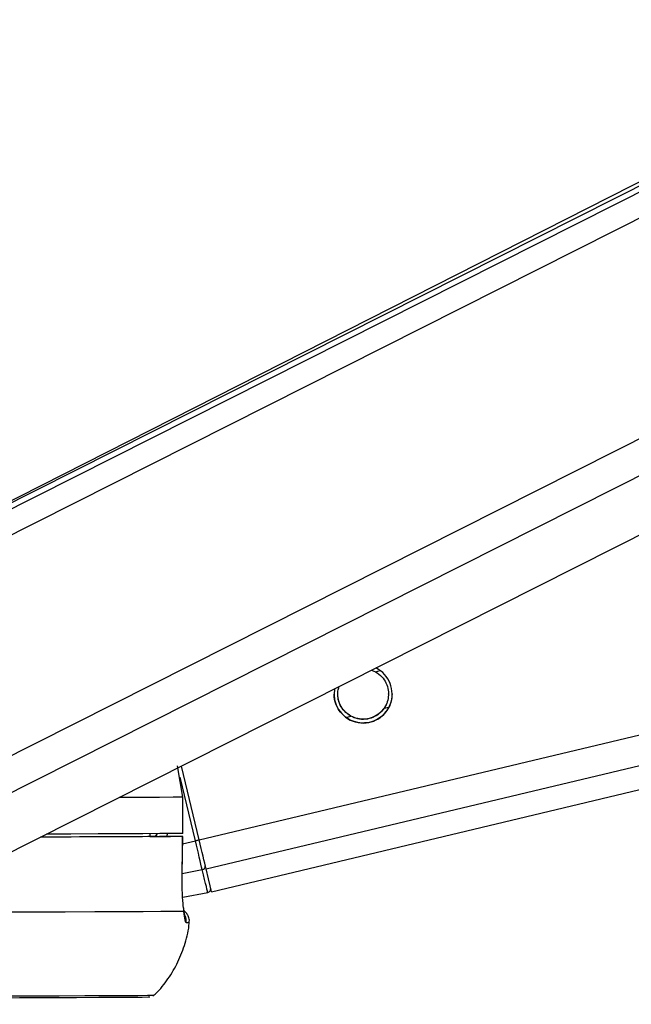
# Paper-space layout 'Surface plate' of a CAD drawing. Header units: millimetres. Extents: x 65420 to 443956, y 26941 to 406945.
# Tile 20 of 71: x 170711 to 173241, y 143756 to 147827. Entities that reach past the tile are written whole.
import ezdxf

# ---------------------------------------------------------------- set-up
doc = ezdxf.new("R2010")
doc.units = ezdxf.units.MM
doc.layers.add('COMPONENT_GEOMETRY', color=7, linetype='Continuous')
doc.styles.add('SLDTEXTSTYLE1', font='TXT', dxfattribs={"width": 0.75})
doc.dimstyles.new('SLDDIMSTYLE0', dxfattribs={"dimtxt": 2500, "dimasz": 165.1, "dimexe": 0, "dimexo": 0.0625, "dimgap": 625, "dimtad": 0, "dimtih": 1, "dimtoh": 1, "dimdec": 0, "dimlfac": 0.02, "dimrnd": 1e-09, "dimzin": 12, "dimdsep": 46, "dimtxsty": 'SLDTEXTSTYLE1', "dimsah": 1, "dimcen": 0.09, "dimadec": 0, "dimazin": 3, "dimtfac": 1, "dimtdec": 0, "dimtofl": 0, "dimtmove": 0, "dimatfit": 3, "dimfxl": 1, "dimfrac": 2, "dimtolj": 1, "dimtzin": 12, "dimarcsym": 0})

# ---------------------------------------------------------------- blocks, each defined once
blk = doc.blocks.new('_D_12')
at = {"layer": 'COMPONENT_GEOMETRY', "color": 7, "ltscale": 50}
for p, q in [((239589.9, 151445.9), (252465.4, 151445.9)), ((252306.7, 151445.9), (252306.7, 98062.1)), ((252306.7, 40709.5), (252306.7, 94093.3)), ((98713.2, 40709.5), (252465.4, 40709.5))]:
    blk.add_line(p, q, dxfattribs=at)
for points in [[(252306.7, 151445.9), (252281.3, 151280.8), (252332.1, 151280.8)], [(252306.7, 40709.5), (252332.1, 40874.6), (252281.3, 40874.6)]]:
    blk.add_solid(points, dxfattribs=at)
at = {"layer": 'COMPONENT_GEOMETRY', "color": 7, "ltscale": 50, "insert": (248612.2, 97316), "char_height": 2500, "attachment_point": 1, "style": 'SLDTEXTSTYLE1'}
blk.add_mtext('2215', dxfattribs=at)

psp = doc.layouts.new('Surface plate')

# ---------------------------------------------------------------- linework, layer by layer
at = {"color": 8, "linetype": 'Continuous', "lineweight": 25, "ltscale": 50}
for p, q in [((169897.66, 145304.98), (183099.21, 151958.67)), ((169913.75, 145421.07), (182888.81, 151960.6)), ((170102.48, 144496), (184876.84, 151942.4)), ((170177.29, 144380.15), (185176.06, 151939.66)), ((171453.09, 144435.69), (202235.74, 151783.92)), ((171481.67, 144316.05), (202746.08, 151779.27)), ((172182.28, 145131.16), (172202.37, 145135.95)), ((172218.33, 144980.16), (172237.51, 144984.74)), ((172060.77, 144942.55), (172080.77, 144947.32)), ((171437.73, 144432.03), (171374.74, 144695.94)), ((171273.24, 144449.99), (171280.63, 144461.94)), ((171384.92, 144419.43), (171437.73, 144432.03)), ((171383.23, 144296.98), (171466.16, 144313.04))]:
    psp.add_line(p, q, dxfattribs=at)
at = {"color": 7, "linetype": 'Continuous', "lineweight": 25, "ltscale": 50}
for p, q in [((182840.56, 151961.04), (169995.16, 145486.86)), ((182760.13, 151961.78), (170093.34, 145543.52)), ((170535.3, 144315.55), (185653.59, 151935.29)), ((171504.32, 144221.61), (203148.98, 151775.6)), ((172165.83, 145137.35), (172182.28, 145131.16)), ((171385.42, 144612.76), (171363.22, 144742.1)), ((171453.09, 144435.69), (171380.12, 144741.35)), ((171385.42, 144612.76), (171385.88, 144612.77)), ((171385.62, 144462.76), (171385.42, 144612.76)), ((171386.08, 144462.78), (171385.88, 144612.77)), ((171249.13, 144462.49), (171248.92, 144449.81)), ((171281.14, 144450.05), (171248.92, 144450)), ((171248.93, 144450.15), (171335.36, 144450.27)), ((171383.21, 144296.02), (171385.35, 144450.26)), ((171386.08, 144462.78), (171385.62, 144462.76)), ((171382.77, 144295.89), (171383.24, 144296.01)), ((171385.2, 144199.69), (171488.77, 144218.75))]:
    psp.add_line(p, q, dxfattribs=at)
at = {"color": 8, "linetype": 'Continuous', "lineweight": 25, "ltscale": 50, "flags": 128}
for points in [[(171385.42, 144612.76), (171345.19, 144612.39), (171289.78, 144612), (171219.4, 144611.6), (171134.37, 144611.18), (171121.75, 144611.12)], [(171453.08, 144435.71), (171452.79, 144435.64), (171451.91, 144435.42), (171450.47, 144435.08), (171448.54, 144434.62), (171446.2, 144434.05), (171443.55, 144433.42), (171440.69, 144432.73), (171437.73, 144432.03)]]:
    psp.add_lwpolyline(points, dxfattribs=at)
at = {"color": 7, "linetype": 'Continuous', "lineweight": 25, "ltscale": 50, "flags": 128}
for points in [[(171384.91, 144450.26), (171344.61, 144449.89), (171289.29, 144449.5), (171219.19, 144449.09), (171134.59, 144448.68), (171035.83, 144448.25), (170923.33, 144447.82), (170797.53, 144447.37), (170796.85, 144447.37)], [(171281.14, 144450.05), (171241.25, 144449.71), (171188.78, 144449.35), (171123.89, 144448.99), (171046.82, 144448.61), (170957.84, 144448.22), (170857.28, 144447.83), (170797.33, 144447.61)], [(171385.62, 144462.76), (171345.39, 144462.39), (171289.98, 144462), (171219.61, 144461.6), (171134.57, 144461.18), (171035.23, 144460.75), (170921.97, 144460.31), (170821.82, 144459.96)], [(171382.77, 144295.89), (171384.15, 144395.87), (171384.91, 144450.26)], [(171466.16, 144313.04), (171463.58, 144323.83), (171460.63, 144336.2), (171457.34, 144349.95), (171453.77, 144364.88), (171449.97, 144380.8), (171445.99, 144397.45), (171441.89, 144414.61), (171437.73, 144432.03)], [(171481.67, 144316.05), (171479.07, 144326.9), (171476.11, 144339.33), (171472.81, 144353.15), (171469.21, 144368.18), (171465.39, 144384.18), (171461.39, 144400.93), (171457.27, 144418.18), (171453.09, 144435.69)], [(171488.77, 144218.75), (171488.4, 144220.22), (171487.31, 144224.73), (171485.5, 144232.26), (171482.98, 144242.76), (171479.77, 144256.18), (171475.88, 144272.43), (171471.33, 144291.42), (171466.16, 144313.04)], [(171504.32, 144221.61), (171502.86, 144227.6), (171498.52, 144245.66), (171491.4, 144275.37), (171481.67, 144316.05)], [(171390.33, 144140.37), (171351.57, 144139.98), (171295.07, 144139.56), (171221.09, 144139.13), (171130.01, 144138.68), (171022.25, 144138.21), (170898.33, 144137.74), (170758.86, 144137.26), (170604.5, 144136.77)], [(171248.58, 143785.74), (171241.78, 143785.46), (171217.3, 143785.09), (171175.16, 143784.69), (171115.56, 143784.28), (171038.8, 143783.86), (170945.26, 143783.42), (170835.41, 143782.96), (170709.79, 143782.5), (170569.03, 143782.03), (170413.84, 143781.55), (170244.98, 143781.07), (170063.29, 143780.59), (169869.7, 143780.11), (169665.14, 143779.64), (169450.65, 143779.17), (169227.29, 143778.71), (168996.18, 143778.27), (168758.47, 143777.83), (168515.33, 143777.41), (168268, 143777.01), (168017.68, 143776.63), (167765.64, 143776.27)], [(171266.11, 143792.95), (171261.19, 143792.7), (171239.32, 143792.33), (171200.06, 143791.95), (171143.61, 143791.54), (171070.25, 143791.12), (170980.31, 143790.69), (170874.27, 143790.24), (170752.61, 143789.78), (170615.93, 143789.31), (170464.92, 143788.84), (170300.29, 143788.36), (170122.84, 143787.89), (169933.45, 143787.41), (169733.04, 143786.94), (169522.59, 143786.47), (169303.11, 143786.01), (169075.68, 143785.56), (168841.41, 143785.13), (168601.43, 143784.71), (168356.93, 143784.3), (168109.07, 143783.92), (167859.09, 143783.55)]]:
    psp.add_lwpolyline(points, dxfattribs=at)
at = {"color": 7, "linetype": 'Continuous', "lineweight": 25, "ltscale": 2500}
for centre, radius, start, end in [((172131.53, 145039.09), 120, 169.69782, 63.79942), ((171464.74, 144326.99), 14.02, 275.81787, 6.88409), ((171486.06, 144233.5), 15, 280.41485, 13.43865)]:
    psp.add_arc(centre, radius, start, end, dxfattribs=at)
at = {"color": 8, "linetype": 'Continuous', "lineweight": 25, "ltscale": 2500}
for centre, radius, start, end in [((171349.72, 144100.48), 50.21, 353.88762, 24.77579), ((171400.7, 144249.17), 154.03, 269.60867, 274.29583)]:
    psp.add_arc(centre, radius, start, end, dxfattribs=at)
psp.add_ellipse((171148.22, 144521.65), major_axis=(148.56, -109.55), ratio=0.9999301, start_param=0.2381552, end_param=0.3075782, dxfattribs=at)
at = {"color": 7, "linetype": 'Continuous', "lineweight": 25, "ltscale": 50}
for points, knots in [([(172182.28, 145131.16), (172191.73, 145124.77), (172209.11, 145113.03), (172227.43, 145085.58), (172236.68, 145056.02), (172236.92, 145026.3), (172230.55, 145000.73), (172222.16, 144986.62), (172218.33, 144980.16)], [0, 0, 0, 0, 0.2046435, 0.376334, 0.5488343, 0.7033602, 0.8642535, 1, 1, 1, 1]), ([(172080.77, 144947.32), (172071.33, 144953.72), (172053.96, 144965.48), (172035.59, 144992.99), (172026.56, 145022.43), (172025.63, 145049.38), (172030.08, 145063.85), (172031.92, 145069.85)], [0, 0, 0, 0, 0.2516766, 0.4628327, 0.6749923, 0.8650346, 1, 1, 1, 1]), ([(172054.74, 144947.01), (172046.96, 144954.49), (172031.34, 144969.52), (172016.6, 145000.81), (172010.81, 145025.63), (172011.88, 145037.39), (172012.03, 145039.14)], [0, 0, 0, 0, 0.329432, 0.6612369, 0.9495882, 1, 1, 1, 1]), ([(172080.77, 144948.03), (172071.3, 144954.42), (172053.88, 144966.17), (172035.87, 144993.58), (172026.91, 145019.18), (172027.31, 145034.7), (172027.44, 145039.86)], [0, 0, 0, 0, 0.3222487, 0.5927328, 0.8644349, 1, 1, 1, 1]), ([(172235.61, 145039.98), (172235.81, 145035.85), (172236.48, 145022.01), (172230.33, 145001.43), (172222.1, 144987.33), (172218.33, 144980.87)], [0, 0, 0, 0, 0.187506, 0.6282534, 1, 1, 1, 1]), ([(172251.02, 145039.37), (172250.82, 145031.57), (172250.37, 145014.34), (172244.76, 144999.67), (172241.69, 144991.64)], [0, 0, 0, 0, 0.4527354, 1, 1, 1, 1]), ([(172241.69, 144991.64), (172236.67, 144982.04), (172226.64, 144962.86), (172199.83, 144938.41), (172166.35, 144922.28), (172128.03, 144917.13), (172090.1, 144924.49), (172066.42, 144937.58), (172056.32, 144945.73), (172054.74, 144947.01)], [0, 0, 0, 0, 0.15479418, 0.30933467, 0.46850986, 0.63674499, 0.80657602, 0.96969938, 1, 1, 1, 1]), ([(172218.33, 144980.87), (172212.21, 144973.24), (172199.99, 144957.99), (172172.45, 144941.59), (172141.26, 144933.79), (172108.38, 144935.56), (172089.91, 144943.91), (172080.77, 144948.03)], [0, 0, 0, 0, 0.1964499, 0.3926402, 0.5933555, 0.798816, 1, 1, 1, 1]), ([(172218.33, 144980.16), (172212.21, 144972.52), (172199.99, 144957.25), (172172.45, 144940.84), (172141.26, 144933.03), (172108.38, 144934.81), (172089.91, 144943.18), (172080.77, 144947.32)], [0, 0, 0, 0, 0.1964408, 0.3926139, 0.5933309, 0.7988191, 1, 1, 1, 1]), ([(171384.91, 144450.26), (171385.13, 144450.26), (171385.57, 144450.28), (171379.06, 144450.29), (171368.05, 144450.3), (171352.93, 144450.29), (171341.33, 144450.27), (171335.36, 144450.27)], [0, 0, 0, 0, 0.1975596, 0.3950807, 0.5926804, 0.7902922, 1, 1, 1, 1]), ([(171390.33, 144140.37), (171389.1, 144150.62), (171386.11, 144175.43), (171382.77, 144229.12), (171382.77, 144273.66), (171382.77, 144295.89)], [0, 0, 0, 0, 0.2603543, 0.6307046, 1, 1, 1, 1]), ([(171394.35, 144120.64), (171394.32, 144120.74), (171394.23, 144121.04), (171392.53, 144130.42), (171390.91, 144143), (171389.43, 144153.63), (171389.2, 144155.31)], [0, 0, 0, 0, 0.1476247, 0.4506042, 0.9131315, 1, 1, 1, 1]), ([(171411.34, 144093.91), (171411.79, 144095.67), (171413.85, 144103.68), (171410.61, 144117.36), (171403.21, 144130.94), (171395.85, 144138.85), (171391.35, 144141.58), (171390.22, 144142.26)], [0, 0, 0, 0, 0.096372, 0.438132, 0.7040774, 0.925844, 1, 1, 1, 1]), ([(171399.65, 144095.14), (171398.09, 144097.06), (171394.82, 144101.09), (171391.88, 144126.86), (171390.33, 144140.37)], [0, 0, 0, 0, 0.4758441, 1, 1, 1, 1]), ([(171261.13, 143789.45), (171265.5, 143793.24), (171289.65, 143814.26), (171326.01, 143861.56), (171368.1, 143931.13), (171396.37, 144008.97), (171411.24, 144064.79), (171411.84, 144094.05), (171411.87, 144095.37)], [0, 0, 0, 0, 0.0497907, 0.2757636, 0.5095679, 0.7478848, 0.9886293, 1, 1, 1, 1])]:
    psp.add_open_spline(points, degree=3, knots=knots, dxfattribs=at)

# ---------------------------------------------------------------- dimensions: what is measured, and where the dimension line sits
at = {"layer": 'COMPONENT_GEOMETRY', "color": 7, "ltscale": 50}
dim = psp.add_linear_dim(base=(252306.67, 40709.55), p1=(239526.37, 151445.89), p2=(98649.72, 40709.55), angle=90, dimstyle='SLDDIMSTYLE0', dxfattribs=at)
dim.commit()
dim.dimension.update_dxf_attribs({"geometry": '_D_12', "text_midpoint": (252306.67, 96077.72), "dimtype": 160})

doc.saveas('drawing.dxf')
